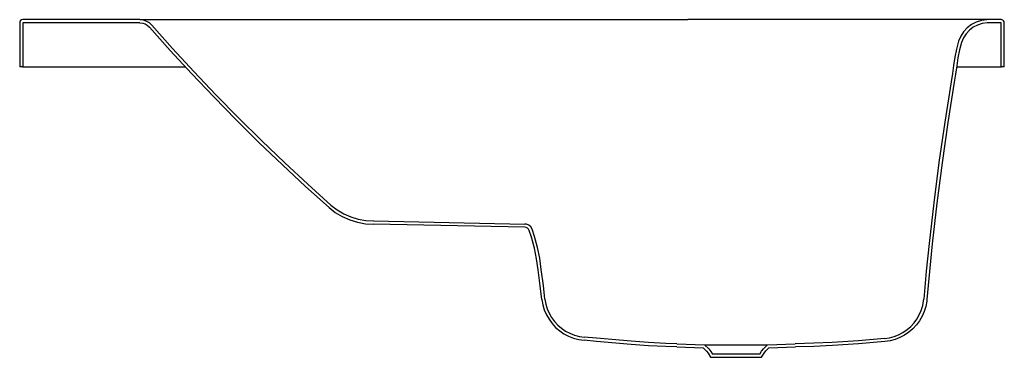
# Model space of a CAD drawing. Header units: millimetres. Extents: x 0 to 1.25, y -0.37 to 0.06.
import ezdxf

# ---------------------------------------------------------------- set-up
doc = ezdxf.new("R2010")
doc.units = ezdxf.units.MM
doc.layers.add('BLOCKS', color=3, linetype='Continuous')

msp = doc.modelspace()

# ---------------------------------------------------------------- linework, layer by layer
at = {"layer": 'BLOCKS'}
for p, q in [((0, 0.056), (0, 0)), ((0.1523, 0.06), (0.004, 0.06)), ((0.004, 0.06), (0.004, 0.06)), ((0.004, 0.056), (0.004, 0)), ((0.1522, 0.056), (0.004, 0.056)), ((0.1521, 0.06), (0.5945, 0.06)), ((0.5945, 0.06), (0.8469, 0.06)), ((1.2281, 0.06), (0.8469, 0.06)), ((1.2441, 0.06), (1.2281, 0.06)), ((1.2441, 0.056), (1.2281, 0.056)), ((1.2441, 0), (1.2441, 0.056)), ((1.2481, 0), (1.2481, 0.056)), ((0.004, 0), (0, 0)), ((0.004, 0), (0.21, 0)), ((1.1876, 0), (1.2441, 0)), ((1.2481, 0), (1.2441, 0)), ((0.4486, -0.1955), (0.6403, -0.1995)), ((0.833, -0.3555), (0.8664, -0.3567)), ((0.8331, -0.3515), (0.8681, -0.3527)), ((0.9481, -0.3527), (0.9831, -0.3515)), ((0.9381, -0.3647), (0.8781, -0.3647))]:
    msp.add_line(p, q, dxfattribs=at)
at = {"layer": 'BLOCKS', "flags": 128}
for points in [[(0.1522, 0.056), (0.1559, 0.0556), (0.1589, 0.0546), (0.1617, 0.053), (0.1645, 0.0504)], [(0.1524, 0.06), (0.1567, 0.0596), (0.1606, 0.0583), (0.1642, 0.0562), (0.1673, 0.0532)], [(0.1645, 0.0504), (0.1909, 0.0208), (0.2178, -0.0085), (0.246, -0.0381), (0.2745, -0.0673), (0.3037, -0.0962), (0.3332, -0.1245), (0.3624, -0.1517), (0.3922, -0.1785)], [(0.1673, 0.0532), (0.1938, 0.0235), (0.2208, -0.0058), (0.2488, -0.0354), (0.2774, -0.0645), (0.3065, -0.0933), (0.336, -0.1216), (0.3651, -0.1487), (0.3946, -0.1754)], [(1.2281, 0.06), (1.228, 0.06), (1.2276, 0.06), (1.2259, 0.0599), (1.2192, 0.059), (1.2126, 0.0569), (1.2065, 0.0537), (1.2012, 0.0496), (1.1966, 0.0446), (1.1929, 0.0389), (1.1902, 0.0326), (1.1874, 0.0225), (1.1854, 0.0123), (1.1838, 0.0019), (1.1824, -0.0085), (1.1808, -0.0188), (1.1727, -0.07), (1.1653, -0.1212), (1.1587, -0.1726), (1.1528, -0.2241), (1.1493, -0.2593), (1.1461, -0.2947)], [(1.2282, 0.056), (1.2281, 0.056), (1.2278, 0.056), (1.2263, 0.0559), (1.2201, 0.055), (1.2142, 0.0532), (1.2087, 0.0503), (1.2039, 0.0466), (1.1998, 0.0421), (1.1964, 0.037), (1.194, 0.0312), (1.1913, 0.0216), (1.1893, 0.0116), (1.1878, 0.0013), (1.1863, -0.009), (1.1847, -0.0194), (1.1766, -0.0706), (1.1692, -0.1218), (1.1626, -0.1731), (1.1568, -0.2245), (1.1533, -0.2596), (1.1501, -0.2951)], [(1.2481, 0.056), (1.2479, 0.0573), (1.2473, 0.0585), (1.2463, 0.0594), (1.245, 0.0599), (1.2441, 0.06)], [(0.3922, -0.1785), (0.4001, -0.1848), (0.4089, -0.1901), (0.4184, -0.1943), (0.4283, -0.1973), (0.4385, -0.1991), (0.4486, -0.1996)], [(0.3946, -0.1754), (0.4024, -0.1815), (0.4108, -0.1865), (0.4198, -0.1905), (0.4292, -0.1934), (0.4389, -0.1951), (0.4488, -0.1956)], [(0.6495, -0.2059), (0.6479, -0.2032), (0.6454, -0.201), (0.6423, -0.1997), (0.6402, -0.1995)], [(0.6659, -0.295), (0.6638, -0.2775), (0.6612, -0.257), (0.6592, -0.243), (0.6562, -0.2291), (0.6525, -0.2152), (0.6495, -0.2059)], [(0.6619, -0.2955), (0.6631, -0.3021), (0.665, -0.3085), (0.6677, -0.3146), (0.671, -0.3204), (0.6749, -0.3258), (0.6794, -0.3307), (0.6845, -0.335), (0.6899, -0.3387), (0.6958, -0.3418), (0.7021, -0.3443), (0.7087, -0.346), (0.7154, -0.3471)], [(0.6659, -0.295), (0.667, -0.3011), (0.6688, -0.3071), (0.6713, -0.3128), (0.6743, -0.3182), (0.678, -0.3232), (0.6822, -0.3278), (0.6869, -0.3318), (0.692, -0.3353), (0.6974, -0.3382), (0.7033, -0.3405), (0.7095, -0.3421), (0.7157, -0.3431)], [(1.1501, -0.2951), (1.1498, -0.2976), (1.1486, -0.3041), (1.1466, -0.3104), (1.144, -0.3165), (1.1407, -0.3223), (1.1368, -0.3276), (1.1323, -0.3325), (1.1272, -0.3368), (1.1217, -0.3405), (1.1159, -0.3436), (1.1097, -0.346), (1.1033, -0.3478), (1.0968, -0.3487), (1.0635, -0.3516), (1.0303, -0.3537), (1.0068, -0.3548), (0.9833, -0.3555)], [(1.0964, -0.3448), (1.1025, -0.3438), (1.1085, -0.3422), (1.1142, -0.34), (1.1197, -0.3371), (1.1248, -0.3336), (1.1295, -0.3296), (1.1337, -0.3251), (1.1373, -0.3201), (1.1404, -0.3147), (1.1429, -0.3091), (1.1447, -0.3031), (1.1458, -0.2971), (1.1461, -0.2947)], [(0.833, -0.3555), (0.8191, -0.3551), (0.797, -0.354), (0.775, -0.3524), (0.731, -0.3485), (0.7154, -0.3471)], [(0.8331, -0.3515), (0.8192, -0.3511), (0.7973, -0.35), (0.7753, -0.3484), (0.7314, -0.3445), (0.7157, -0.3431)], [(1.0964, -0.3448), (1.0632, -0.3476), (1.03, -0.3497), (1.0066, -0.3508), (0.9831, -0.3515)], [(0.8664, -0.3567), (0.8706, -0.3608), (0.8728, -0.3635), (0.8759, -0.3687), (0.9404, -0.3687), (0.9436, -0.3634), (0.9459, -0.3606), (0.9498, -0.3567), (0.9833, -0.3555)], [(0.8681, -0.3527), (0.8736, -0.3581), (0.8761, -0.3612), (0.8781, -0.3647)], [(0.8681, -0.3527), (0.8681, -0.3527), (0.8688, -0.3527), (0.8705, -0.3527), (0.8734, -0.3527), (0.8772, -0.3527), (0.8819, -0.3527), (0.8873, -0.3527), (0.8933, -0.3527), (0.8998, -0.3527), (0.9039, -0.3527), (0.9081, -0.3527), (0.9149, -0.3527), (0.9214, -0.3527), (0.9275, -0.3527), (0.9331, -0.3527), (0.938, -0.3527), (0.9421, -0.3527), (0.9451, -0.3527), (0.9472, -0.3527), (0.9479, -0.3527), (0.9481, -0.3527)], [(0.9381, -0.3647), (0.9403, -0.3611), (0.9429, -0.3579), (0.9481, -0.3527)]]:
    msp.add_lwpolyline(points, dxfattribs=at)
msp.add_lwpolyline([(0.6619, -0.2955), (0.6598, -0.278), (0.6572, -0.2576), (0.6552, -0.2437), (0.6524, -0.23), (0.6487, -0.2163), (0.6458, -0.2077, 0.317615), (0.6403, -0.2036), (0.4486, -0.1996)], format="xyb", dxfattribs=at)
at = {"layer": 'BLOCKS'}
msp.add_arc((0.004, 0.056), 0.004, 90.2424, 180, dxfattribs=at)

doc.saveas('drawing.dxf')
